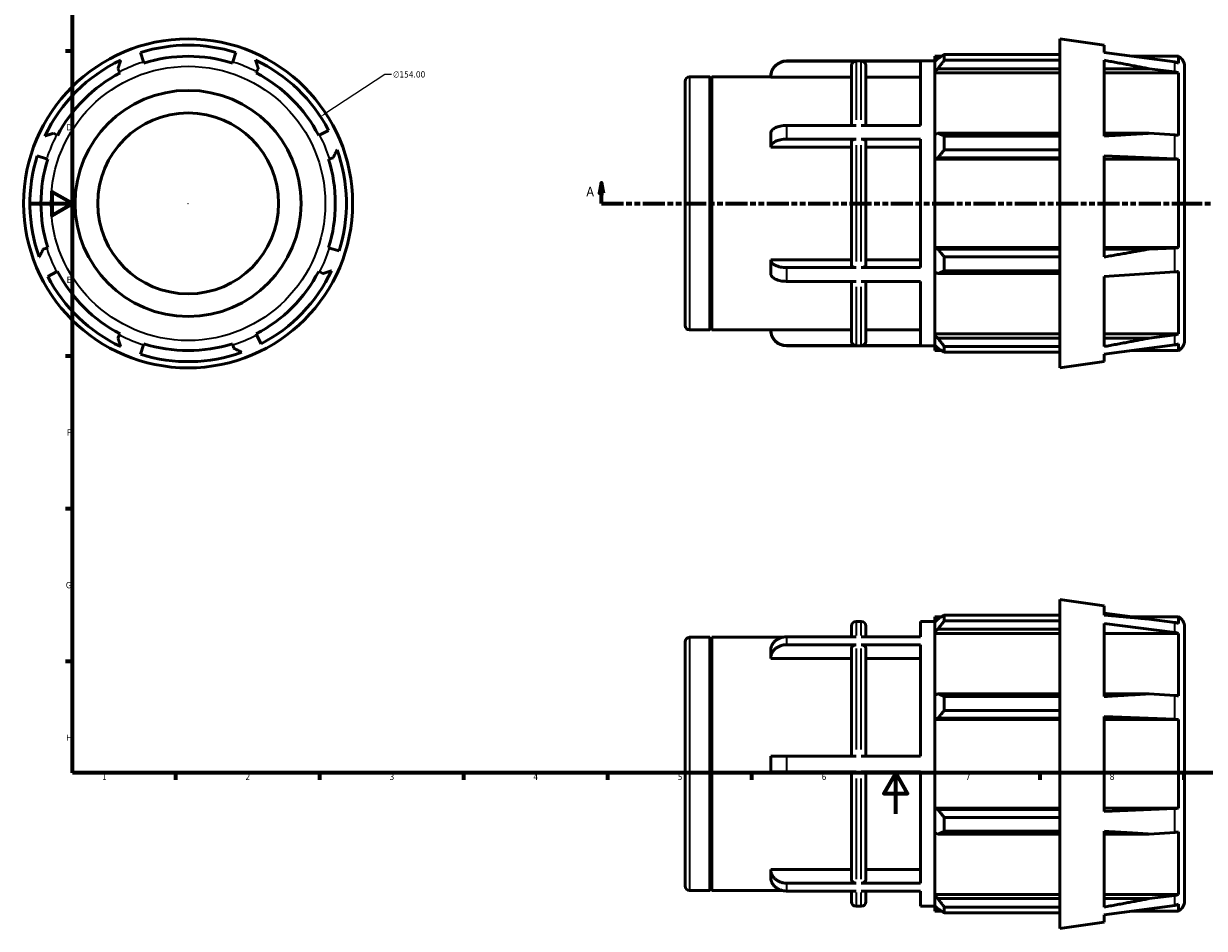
# Model space of a CAD drawing. Header units: millimetres. Extents: x -42 to 924, y -56 to 747.
# Tile 1 of 3: x -4 to 571, y -56 to 385. Entities that reach past the tile are written whole.
import ezdxf

# ---------------------------------------------------------------- set-up
doc = ezdxf.new("R2010")
doc.units = ezdxf.units.MM
doc.linetypes.add('DOUBLE_DASH_CHAIN', pattern=[1.2403, 0.6614, -0.0827, 0.1654, -0.0827, 0.1654, -0.0827])
for name, color, linetype, lineweight in [('Border (ANSI)', 7, 'Continuous', 70), ('Dimension (ANSI)', 7, 'Continuous', 25), ('Section Line (ANSI)', 7, 'DOUBLE_DASH_CHAIN', 70), ('Visible (ANSI)', 7, 'Continuous', 50), ('Visible Narrow (ANSI)', 7, 'Continuous', 35)]:
    doc.layers.add(name, color=color, linetype=linetype, lineweight=lineweight)
doc.styles.add('Label Text (ANSI)', font='tahoma.ttf')
doc.styles.add('Note Text (ANSI)', font='tahoma.ttf')
doc.dimstyles.new('Default - mm (ANSI)', dxfattribs={"dimtxt": 3.048, "dimasz": 2.5, "dimexe": 3.175, "dimexo": 1.6002, "dimgap": 0.8, "dimtad": 0, "dimtoh": 1, "dimrnd": 1e-08, "dimzin": 4, "dimdsep": 46, "dimtxsty": 'Note Text (ANSI)', "dimcen": 0.09, "dimdle": 10, "dimclrd": 256, "dimclre": 256, "dimclrt": 256, "dimadec": 1, "dimazin": 1, "dimtfac": 1, "dimtofl": 0, "dimtmove": 0, "dimatfit": 3, "dimfxl": 1, "dimtolj": 1, "dimtzin": 4, "dimlwd": -1, "dimlwe": -1, "dimarcsym": 0})

# ---------------------------------------------------------------- blocks, each defined once
blk = doc.blocks.new('Borders Default Border')
at = {"layer": 'Border (ANSI)'}
for p, q in [((20, 371.25), (16.55, 371.25)), ((20, 222.75), (16.55, 222.75)), ((20, 148.5), (16.55, 148.5)), ((20, 74.25), (16.55, 74.25)), ((70.08, 20), (70.08, 16.55)), ((140.17, 20), (140.17, 16.55)), ((210.25, 20), (210.25, 16.55)), ((280.33, 20), (280.33, 16.55)), ((350.42, 20), (350.42, 16.55)), ((490.58, 20), (490.58, 16.55)), ((560.67, 20), (560.67, 16.55))]:
    blk.add_line(p, q, dxfattribs=at)
at = {"layer": 'Border (ANSI)', "flags": 128}
for points in [[(20, 20), (20, 574), (821, 574), (821, 20), (20, 20)], [(0, 297), (20, 297), (10, 302.77), (10, 291.23), (20, 297)], [(420.5, 0), (420.5, 20), (414.73, 10), (426.27, 10), (420.5, 20)]]:
    blk.add_lwpolyline(points, dxfattribs=at)
at = {"layer": 'Border (ANSI)', "char_height": 3.05, "attachment_point": 7, "style": 'Note Text (ANSI)'}
for s, insert in [('D', (16.96, 332.6)), ('E', (17.21, 258.35)), ('F', (17.29, 184.1)), ('G', (16.81, 109.79)), ('H', (16.97, 35.6)), ('1', (34.35, 16.55)), ('2', (104.2, 16.55)), ('3', (174.26, 16.49)), ('4', (244.23, 16.55)), ('5', (314.48, 16.49)), ('6', (384.49, 16.49)), ('7', (454.6, 16.55)), ('8', (524.63, 16.48))]:
    blk.add_mtext(s, dxfattribs=dict(at, insert=insert))
blk = doc.blocks.new('2dTransSection0')
at = {"layer": 'Section Line (ANSI)', "linetype": 'Continuous'}
for p, q in [((277.38, 307.11), (276.38, 302.11)), ((277.38, 302.11), (277.38, 307.11)), ((278.38, 302.11), (277.38, 307.11)), ((629.68, 307.11), (628.68, 302.11)), ((629.68, 302.11), (629.68, 307.11)), ((630.68, 302.11), (629.68, 307.11)), ((276.38, 302.11), (278.38, 302.11)), ((277.38, 297.11), (277.38, 302.11)), ((628.68, 302.11), (630.68, 302.11)), ((629.68, 297.11), (629.68, 302.11)), ((277.38, 297.11), (287.89, 297.11)), ((619.18, 297.11), (629.68, 297.11))]:
    blk.add_line(p, q, dxfattribs=at)
at = {"layer": 'Section Line (ANSI)', "linetype": 'DOUBLE_DASH_CHAIN', "ltscale": 16.210289}
blk.add_line((277.38, 297.11), (629.68, 297.11), dxfattribs=at)
at = {"layer": 'Section Line (ANSI)', "linetype": 'Continuous', "flags": 128}
for points in [[(278.38, 302.11), (277.38, 307.11), (276.38, 302.11), (278.38, 302.11)], [(630.68, 302.11), (629.68, 307.11), (628.68, 302.11), (630.68, 302.11)]]:
    blk.add_lwpolyline(points, dxfattribs=at)
at = {"layer": 'Section Line (ANSI)'}
for points in [[(278.38, 302.11), (277.38, 307.11), (276.38, 302.11), (278.38, 302.11)], [(630.68, 302.11), (629.68, 307.11), (628.68, 302.11), (630.68, 302.11)]]:
    blk.add_solid(points, dxfattribs=at)
at = {"layer": 'Section Line (ANSI)', "char_height": 4.57, "attachment_point": 7, "style": 'Label Text (ANSI)'}
for insert in [(270.02, 300.61), (633.15, 300.61)]:
    blk.add_mtext('A', dxfattribs=dict(at, insert=insert))
blk = doc.blocks.new('*D11')
at = {"layer": 'Defpoints', "color": 0, "transparency": 16777216}
for p in [(140.68, 339.31), (11.88, 254.9)]:
    blk.add_point(p, dxfattribs=at)
at = {"layer": 'Dimension (ANSI)', "transparency": 16777216}
for p, q in [((171.92, 359.78), (142.78, 340.68)), ((175.14, 359.78), (171.92, 359.78)), ((76.19, 297.11), (76.37, 297.11)), ((76.28, 297.02), (76.28, 297.2))]:
    blk.add_line(p, q, dxfattribs=at)
blk.add_solid([(142.55, 341.03), (143, 340.33), (140.68, 339.31)], dxfattribs=at)
at = {"layer": 'Dimension (ANSI)', "transparency": 16777216, "insert": (175.94, 361.42), "char_height": 3.048, "attachment_point": 1, "style": 'Note Text (ANSI)'}
blk.add_mtext('\\A1;∅154.00', dxfattribs=at)

msp = doc.modelspace()

# ---------------------------------------------------------------- linework, layer by layer
at = {"layer": 'Visible (ANSI)'}
for p, q in [((500.281, 217.07), (500.281, 377.146)), ((521.897, 374.108), (500.281, 377.146)), ((521.897, 374.108), (521.897, 370.544)), ((54.58, 365.934), (53.126, 370.544)), ((99.435, 370.544), (97.981, 365.934)), ((439.531, 368.718), (439.531, 366.138)), ((439.531, 368.718), (442.809, 368.718)), ((444.151, 369.56), (444.151, 366.775)), ((444.151, 369.56), (500.281, 369.56)), ((556.297, 365.934), (521.897, 370.544)), ((535.521, 368.718), (558.047, 368.718)), ((558.047, 365.404), (558.047, 368.718)), ((42.148, 362.676), (42.958, 361.12)), ((54.58, 365.934), (54.747, 365.404)), ((97.814, 365.404), (97.981, 365.934)), ((109.603, 361.12), (110.413, 362.676)), ((367.388, 366.408), (439.531, 366.408)), ((401.231, 366.301), (367.388, 366.301)), ((399.031, 335.039), (399.031, 364.098)), ((432.588, 366.301), (403.774, 366.301)), ((405.974, 364.098), (405.974, 335.039)), ((432.588, 335.039), (432.588, 366.301)), ((441.071, 367.607), (439.531, 366.138)), ((439.531, 361.31), (439.531, 366.138)), ((439.531, 361.31), (441.071, 362.676)), ((441.071, 362.676), (500.281, 362.676)), ((500.281, 366.775), (444.151, 366.775)), ((521.897, 329.903), (521.897, 366.775)), ((521.897, 362.676), (543.812, 362.676)), ((543.812, 362.676), (556.297, 361.12)), ((561.031, 363.827), (561.031, 230.389)), ((43.215, 360.627), (42.958, 361.12)), ((109.603, 361.12), (109.347, 360.627)), ((318.031, 237.708), (318.031, 356.508)), ((320.231, 358.708), (330.131, 358.708)), ((330.131, 235.508), (330.131, 358.708)), ((330.631, 358.208), (330.131, 358.708)), ((330.631, 358.208), (331.131, 358.708)), ((330.631, 236.008), (330.631, 358.208)), ((331.131, 235.508), (331.131, 358.708)), ((331.131, 358.708), (359.688, 358.708)), ((359.688, 358.708), (359.688, 358.588)), ((399.031, 358.588), (359.688, 358.588)), ((432.588, 358.588), (405.974, 358.588)), ((439.531, 360.627), (439.531, 361.31)), ((439.531, 360.627), (439.531, 330.53)), ((439.531, 360.627), (500.281, 360.627)), ((521.897, 360.627), (558.047, 360.627)), ((558.047, 330.174), (558.047, 360.627)), ((401.231, 335.039), (367.388, 335.039)), ((432.588, 335.039), (403.774, 335.039)), ((12.269, 330.43), (10.713, 331.241)), ((12.269, 330.43), (12.762, 330.174)), ((139.8, 330.174), (140.292, 330.43)), ((144.581, 332.663), (140.292, 330.43)), ((359.688, 331.182), (359.688, 324.514)), ((401.231, 328.37), (367.388, 328.37)), ((432.588, 328.37), (403.774, 328.37)), ((432.588, 265.846), (432.588, 328.37)), ((441.071, 331.241), (439.531, 330.53)), ((439.531, 318.873), (439.531, 330.53)), ((500.281, 331.241), (441.071, 331.241)), ((444.151, 329.903), (444.151, 323.181)), ((444.151, 329.903), (500.281, 329.903)), ((543.812, 331.241), (521.897, 331.241)), ((556.297, 330.43), (543.812, 331.241)), ((399.031, 324.514), (359.688, 324.514)), ((399.031, 266.948), (399.031, 327.269)), ((405.974, 327.269), (405.974, 266.948)), ((432.588, 324.514), (405.974, 324.514)), ((500.281, 323.181), (444.151, 323.181)), ((2.845, 320.262), (7.455, 318.809)), ((7.985, 318.642), (7.455, 318.809)), ((145.106, 318.809), (144.576, 318.642)), ((145.106, 318.809), (146.779, 319.336)), ((439.531, 318.873), (441.071, 319.336)), ((439.531, 318.642), (439.531, 318.873)), ((439.531, 318.642), (439.531, 275.575)), ((439.531, 318.642), (500.281, 318.642)), ((441.071, 319.336), (500.281, 319.336)), ((521.897, 271.035), (521.897, 320.262)), ((521.897, 320.262), (556.297, 318.809)), ((521.897, 318.642), (558.047, 318.642)), ((558.047, 275.575), (558.047, 318.642)), ((7.455, 275.408), (5.782, 274.88)), ((7.455, 275.408), (7.985, 275.575)), ((144.576, 275.575), (145.106, 275.408)), ((149.717, 273.954), (145.106, 275.408)), ((439.531, 275.343), (439.531, 275.575)), ((439.531, 275.575), (500.281, 275.575)), ((441.071, 274.88), (439.531, 275.343)), ((439.531, 263.687), (439.531, 275.343)), ((500.281, 274.88), (441.071, 274.88)), ((444.151, 271.035), (444.151, 264.313)), ((444.151, 271.035), (500.281, 271.035)), ((521.897, 275.575), (558.047, 275.575)), ((543.812, 274.88), (521.897, 274.88)), ((556.297, 275.408), (543.812, 274.88)), ((359.688, 269.703), (359.688, 263.034)), ((359.688, 269.703), (399.031, 269.703)), ((401.231, 265.846), (367.388, 265.846)), ((432.588, 265.846), (403.774, 265.846)), ((405.974, 269.703), (432.588, 269.703)), ((500.281, 264.313), (444.151, 264.313)), ((7.981, 261.553), (12.269, 263.786)), ((12.762, 264.042), (12.269, 263.786)), ((140.292, 263.786), (139.8, 264.042)), ((140.292, 263.786), (141.849, 262.976)), ((401.231, 259.177), (367.388, 259.177)), ((399.031, 230.119), (399.031, 259.177)), ((432.588, 259.177), (403.774, 259.177)), ((405.974, 259.177), (405.974, 230.119)), ((432.588, 227.915), (432.588, 259.177)), ((439.531, 263.687), (441.071, 262.976)), ((439.531, 263.687), (439.531, 233.589)), ((441.071, 262.976), (500.281, 262.976)), ((521.897, 261.553), (556.297, 263.786)), ((521.897, 227.441), (521.897, 261.553)), ((558.047, 233.589), (558.047, 264.042)), ((330.631, 236.008), (330.131, 235.508)), ((330.631, 236.008), (331.131, 235.508)), ((359.688, 235.629), (359.688, 235.508)), ((359.688, 235.629), (399.031, 235.629)), ((405.974, 235.629), (432.588, 235.629)), ((42.958, 233.097), (42.148, 231.54)), ((42.958, 233.097), (43.215, 233.589)), ((109.347, 233.589), (109.603, 233.097)), ((111.835, 228.808), (109.603, 233.097)), ((320.231, 235.508), (330.131, 235.508)), ((331.131, 235.508), (359.688, 235.508)), ((439.531, 232.906), (439.531, 233.589)), ((439.531, 233.589), (500.281, 233.589)), ((441.071, 231.54), (439.531, 232.906)), ((439.531, 228.078), (439.531, 232.906)), ((500.281, 231.54), (441.071, 231.54)), ((521.897, 233.589), (558.047, 233.589)), ((543.812, 231.54), (521.897, 231.54)), ((556.297, 233.097), (543.812, 231.54)), ((53.126, 223.672), (54.58, 228.283)), ((54.747, 228.812), (54.58, 228.283)), ((97.981, 228.283), (97.814, 228.812)), ((97.981, 228.283), (98.509, 226.609)), ((401.231, 227.915), (367.388, 227.915)), ((367.388, 227.808), (439.531, 227.808)), ((432.588, 227.915), (403.774, 227.915)), ((439.531, 228.078), (441.071, 226.609)), ((439.531, 228.078), (439.531, 225.498)), ((439.531, 225.498), (442.809, 225.498)), ((444.151, 227.441), (444.151, 224.657)), ((444.151, 227.441), (500.281, 227.441)), ((500.281, 224.657), (444.151, 224.657)), ((521.897, 223.672), (556.297, 228.283)), ((535.521, 225.498), (558.047, 225.498)), ((558.047, 225.498), (558.047, 228.812)), ((521.897, 220.108), (500.281, 217.07)), ((521.897, 220.108), (521.897, 223.672)), ((500.281, -55.69), (500.281, 104.386)), ((521.897, 101.348), (500.281, 104.386)), ((521.897, 96.799), (521.897, 101.348)), ((521.897, 97.784), (535.521, 95.958)), ((401.231, 93.648), (403.774, 93.648)), ((432.588, 86.196), (432.588, 93.648)), ((432.588, 93.648), (439.531, 93.648)), ((439.531, 95.958), (439.531, 93.378)), ((439.531, 95.958), (442.809, 95.958)), ((441.071, 94.847), (439.531, 93.378)), ((439.531, 88.55), (439.531, 93.378)), ((444.151, 96.799), (444.151, 94.015)), ((444.151, 96.799), (500.281, 96.799)), ((500.281, 94.015), (444.151, 94.015)), ((521.897, 57.143), (521.897, 92.648)), ((521.897, 92.648), (556.297, 88.36)), ((531.446, 95.958), (558.047, 95.958)), ((556.297, 93.173), (543.812, 94.847)), ((558.047, 92.644), (558.047, 95.958)), ((401.231, 86.196), (367.388, 86.196)), ((399.031, 86.196), (399.031, 91.448)), ((432.588, 86.196), (403.774, 86.196)), ((405.974, 91.448), (405.974, 86.196)), ((439.531, 88.55), (441.071, 89.916)), ((439.531, 87.867), (439.531, 88.55)), ((439.531, 87.867), (439.531, 57.769)), ((439.531, 87.867), (500.281, 87.867)), ((441.071, 89.916), (500.281, 89.916)), ((521.897, 87.867), (558.047, 87.867)), ((558.047, 57.414), (558.047, 87.867)), ((561.031, 91.067), (561.031, -42.371)), ((318.031, -35.052), (318.031, 83.748)), ((320.231, 85.948), (330.131, 85.948)), ((330.131, -37.252), (330.131, 85.948)), ((330.631, 85.448), (330.131, 85.948)), ((330.631, 85.448), (331.131, 85.948)), ((330.631, -36.752), (330.631, 85.448)), ((331.131, -37.252), (331.131, 85.948)), ((331.131, 85.948), (365.31, 85.948)), ((401.231, 82.346), (367.388, 82.346)), ((399.031, 28.198), (399.031, 80.438)), ((432.588, 82.346), (403.774, 82.346)), ((405.974, 80.438), (405.974, 28.198)), ((432.588, 28.198), (432.588, 82.346)), ((359.688, 79.516), (359.688, 75.666)), ((399.031, 75.666), (359.688, 75.666)), ((432.588, 75.666), (405.974, 75.666)), ((441.071, 58.48), (439.531, 57.769)), ((439.531, 46.113), (439.531, 57.769)), ((500.281, 58.48), (441.071, 58.48)), ((543.812, 58.48), (521.897, 58.48)), ((556.297, 57.67), (543.812, 58.48)), ((444.151, 57.143), (444.151, 50.421)), ((444.151, 57.143), (500.281, 57.143)), ((439.531, 46.113), (441.071, 46.576)), ((439.531, 45.882), (439.531, 46.113)), ((441.071, 46.576), (500.281, 46.576)), ((500.281, 50.421), (444.151, 50.421)), ((521.897, 47.502), (556.297, 46.049)), ((521.897, 47.502), (521.897, 1.194)), ((439.531, 45.882), (500.281, 45.882)), ((439.531, 45.882), (439.531, 2.814)), ((521.897, 45.882), (558.047, 45.882)), ((558.047, 2.814), (558.047, 45.882)), ((359.688, 28.198), (359.688, 20.498)), ((401.231, 28.198), (367.388, 28.198)), ((403.774, 28.198), (432.588, 28.198)), ((401.231, 20.498), (367.388, 20.498)), ((399.031, -31.742), (399.031, 20.498)), ((432.588, 20.498), (403.774, 20.498)), ((405.974, 20.498), (405.974, -31.742)), ((432.588, -33.65), (432.588, 20.498)), ((439.531, 2.583), (439.531, 2.814)), ((439.531, 2.814), (500.281, 2.814)), ((439.531, -9.073), (439.531, 2.583)), ((441.071, 2.12), (439.531, 2.583)), ((500.281, 2.12), (441.071, 2.12)), ((521.897, 2.814), (558.047, 2.814)), ((556.297, 2.647), (521.897, 1.194)), ((444.151, -1.725), (444.151, -8.447)), ((444.151, -1.725), (500.281, -1.725)), ((439.531, -9.073), (441.071, -9.784)), ((439.531, -9.073), (439.531, -39.171)), ((441.071, -9.784), (500.281, -9.784)), ((500.281, -8.447), (444.151, -8.447)), ((521.897, -45.319), (521.897, -8.447)), ((521.897, -9.784), (543.812, -9.784)), ((543.812, -9.784), (556.297, -8.974)), ((558.047, -39.171), (558.047, -8.718)), ((359.688, -26.97), (359.688, -30.82)), ((359.688, -26.97), (399.031, -26.97)), ((405.974, -26.97), (432.588, -26.97)), ((401.231, -33.65), (367.388, -33.65)), ((432.588, -33.65), (403.774, -33.65)), ((320.231, -37.252), (330.131, -37.252)), ((330.631, -36.752), (330.131, -37.252)), ((330.631, -36.752), (331.131, -37.252)), ((331.131, -37.252), (365.31, -37.252)), ((401.231, -37.5), (367.388, -37.5)), ((399.031, -42.752), (399.031, -37.5)), ((432.588, -37.5), (403.774, -37.5)), ((405.974, -37.5), (405.974, -42.752)), ((432.588, -44.952), (432.588, -37.5)), ((439.531, -39.854), (439.531, -39.171)), ((439.531, -39.171), (500.281, -39.171)), ((439.531, -44.682), (439.531, -39.854)), ((441.071, -41.22), (439.531, -39.854)), ((521.897, -39.171), (558.047, -39.171)), ((556.297, -39.663), (543.812, -41.22)), ((401.231, -44.952), (403.774, -44.952)), ((432.588, -44.952), (439.531, -44.952)), ((439.531, -44.682), (441.071, -46.151)), ((439.531, -44.682), (439.531, -47.262)), ((500.281, -41.22), (441.071, -41.22)), ((444.151, -45.319), (444.151, -48.103)), ((444.151, -45.319), (500.281, -45.319)), ((543.812, -41.22), (521.897, -41.22)), ((521.897, -49.088), (556.297, -44.477)), ((558.047, -47.262), (558.047, -43.948)), ((439.531, -47.262), (442.809, -47.262)), ((500.281, -48.103), (444.151, -48.103)), ((521.897, -52.652), (521.897, -49.088)), ((535.521, -47.262), (558.047, -47.262)), ((521.897, -52.652), (500.281, -55.69))]:
    msp.add_line(p, q, dxfattribs=at)
for radius in [80.038, 55, 44]:
    msp.add_circle((76.281, 297.108), radius, dxfattribs=at)
for centre, radius, start, end in [((76.281, 297.108), 77, 72.5, 107.5), ((76.281, 297.108), 71.61, 72.5, 107.5), ((555.531, 363.827), 5.5, 0, 62.783755), ((76.281, 297.108), 77, 115.208016, 154.791984), ((76.281, 297.108), 77, 27.5, 64.791984), ((367.388, 358.708), 7.7, 90, 180), ((76.281, 297.108), 71.61, 117.5, 152.5), ((76.281, 297.108), 71.61, 27.5, 62.5), ((320.231, 356.508), 2.2, 90, 180), ((76.281, 297.108), 77, 342.5, 19.791984), ((76.281, 297.108), 77, 162.5, 199.791984), ((76.281, 297.108), 71.61, 162.5, 197.5), ((76.281, 297.108), 71.61, 342.5, 17.5), ((76.281, 297.108), 77, 297.5, 334.791984), ((76.281, 297.108), 77, 207.5, 244.791984), ((76.281, 297.108), 71.61, 207.5, 242.5), ((76.281, 297.108), 71.61, 297.5, 332.5), ((320.231, 237.708), 2.2, 180, 270), ((367.388, 235.508), 7.7, 180, 270), ((555.531, 230.389), 5.5, 297.216245, 0), ((76.281, 297.108), 77, 252.5, 289.791984), ((76.281, 297.108), 71.61, 252.5, 287.5), ((401.231, 91.448), 2.2, 90, 180), ((403.774, 91.448), 2.2, 0, 90), ((555.531, 91.067), 5.5, 0, 62.783755), ((320.231, 83.748), 2.2, 90, 180), ((320.231, -35.052), 2.2, 180, 270), ((401.231, -42.752), 2.2, 180, 270), ((403.774, -42.752), 2.2, 270, 0), ((555.531, -42.371), 5.5, 297.216245, 0)]:
    msp.add_arc(centre, radius, start, end, dxfattribs=at)
for centre, major_axis, ratio, start_param, end_param in [((555.531, 360.739), (-5.5, 0), 0.953717, 4.2373759, 4.5727626), ((555.531, 356.289), (5.5, 0), 0.8870108, 1.0957832, 1.43117), ((555.531, 327.916), (-5.5, 0), 0.4617486, 4.2373759, 4.5727626), ((555.531, 317.171), (5.5, 0), 0.3007058, 1.0957832, 1.43117), ((555.531, 277.045), (-5.5, 0), 0.3007058, 1.7104227, 2.0458094), ((555.531, 266.301), (5.5, 0), 0.4617486, 4.8520153, 5.1874021), ((555.531, 237.928), (-5.5, 0), 0.8870108, 1.7104227, 2.0458094), ((555.531, 233.477), (5.5, 0), 0.953717, 4.8520153, 5.1874021), ((555.531, 87.979), (-5.5, 0), 0.953717, 4.2373759, 4.5727626), ((555.531, 83.528), (5.5, 0), 0.8870108, 1.0957832, 1.43117), ((555.531, 55.155), (-5.5, 0), 0.4617486, 4.2373759, 4.5727626), ((555.531, 44.411), (5.5, 0), 0.3007058, 1.0957832, 1.43117), ((555.531, 4.285), (-5.5, 0), 0.3007058, 1.7104227, 2.0458094), ((555.531, -6.459), (5.5, 0), 0.4617486, 4.8520153, 5.1874021), ((555.531, -34.832), (-5.5, 0), 0.8870108, 1.7104227, 2.0458094), ((555.531, -39.283), (5.5, 0), 0.953717, 4.8520153, 5.1874021)]:
    msp.add_ellipse(centre, major_axis=major_axis, ratio=ratio, start_param=start_param, end_param=end_param, dxfattribs=at)
for points, weights in [([(444.151, 369.56), (442.55, 368.563), (441.071, 367.607)], [1.0146773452, 1.0104898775, 1.00549820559]), ([(42.148, 362.676), (42.803, 364.684), (43.486, 366.775)], [1.00177102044, 1.00246881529, 1.0023481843]), ([(109.075, 366.775), (109.758, 364.684), (110.413, 362.676)], [1.0023481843, 1.00246881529, 1.00177102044]), ([(441.071, 362.676), (442.55, 364.684), (444.151, 366.775)], [1.00755436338, 1.01451886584, 1.02069760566]), ([(543.812, 362.676), (533.293, 364.684), (521.897, 366.775)], [1.00177102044, 1.00246881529, 1.0023481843]), ([(6.614, 329.903), (8.705, 330.585), (10.713, 331.241)], [1.0023481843, 1.00246881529, 1.00177102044]), ([(444.151, 329.903), (442.55, 330.585), (441.071, 331.241)], [1.02069760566, 1.01451886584, 1.00755436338]), ([(521.897, 329.903), (533.293, 330.585), (543.812, 331.241)], [1.0023481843, 1.00246881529, 1.00177102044]), ([(148.732, 323.181), (147.736, 321.219), (146.779, 319.336)], [1.0023481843, 1.00246881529, 1.00177102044]), ([(441.071, 319.336), (442.55, 321.219), (444.151, 323.181)], [1.00549820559, 1.0104898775, 1.0146773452]), ([(3.829, 271.035), (4.826, 272.997), (5.782, 274.88)], [1.0023481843, 1.00246881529, 1.00177102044]), ([(444.151, 271.035), (442.55, 272.997), (441.071, 274.88)], [1.02069760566, 1.01451886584, 1.00755436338]), ([(521.897, 271.035), (533.293, 272.997), (543.812, 274.88)], [1.0023481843, 1.00246881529, 1.00177102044]), ([(145.948, 264.313), (143.856, 263.631), (141.849, 262.976)], [1.0023481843, 1.00246881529, 1.00177102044]), ([(441.071, 262.976), (442.55, 263.631), (444.151, 264.313)], [1.00549820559, 1.0104898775, 1.0146773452]), ([(43.486, 227.441), (42.803, 229.533), (42.148, 231.54)], [1.0023481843, 1.00246881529, 1.00177102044]), ([(444.151, 227.441), (442.55, 229.533), (441.071, 231.54)], [1.02069760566, 1.01451886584, 1.00755436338]), ([(521.897, 227.441), (533.293, 229.533), (543.812, 231.54)], [1.0023481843, 1.00246881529, 1.00177102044]), ([(102.353, 224.657), (100.392, 225.653), (98.509, 226.609)], [1.0023481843, 1.00246881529, 1.00177102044]), ([(441.071, 226.609), (442.55, 225.653), (444.151, 224.657)], [1.00549820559, 1.0104898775, 1.0146773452]), ([(444.151, 96.799), (442.55, 95.803), (441.071, 94.847)], [1.02069760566, 1.01451886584, 1.00755436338]), ([(441.071, 89.916), (442.55, 91.924), (444.151, 94.015)], [1.00549820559, 1.0104898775, 1.0146773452]), ([(521.897, 96.799), (533.293, 95.803), (543.812, 94.847)], [1.0023481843, 1.00246881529, 1.00177102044]), ([(444.151, 57.143), (442.55, 57.825), (441.071, 58.48)], [1.02069760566, 1.01451886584, 1.00755436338]), ([(521.897, 57.143), (533.293, 57.825), (543.812, 58.48)], [1.0023481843, 1.00246881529, 1.00177102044]), ([(441.071, 46.576), (442.55, 48.459), (444.151, 50.421)], [1.00549820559, 1.0104898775, 1.0146773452]), ([(444.151, -1.725), (442.55, 0.237), (441.071, 2.12)], [1.0146773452, 1.0104898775, 1.00549820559]), ([(441.071, -9.784), (442.55, -9.129), (444.151, -8.447)], [1.00755436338, 1.01451886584, 1.02069760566]), ([(543.812, -9.784), (533.293, -9.129), (521.897, -8.447)], [1.00177102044, 1.00246881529, 1.0023481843]), ([(444.151, -45.319), (442.55, -43.228), (441.071, -41.22)], [1.02069760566, 1.01451886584, 1.00755436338]), ([(521.897, -45.319), (533.293, -43.228), (543.812, -41.22)], [1.0023481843, 1.00246881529, 1.00177102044]), ([(441.071, -46.151), (442.55, -47.107), (444.151, -48.103)], [1.00549820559, 1.0104898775, 1.0146773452])]:
    msp.add_rational_spline(points, weights, degree=2, dxfattribs=at)
for points, knots in [([(359.688, 358.588), (359.688, 359.064), (359.735, 359.584), (359.938, 360.603), (360.093, 361.102), (360.457, 361.981), (360.699, 362.444), (361.275, 363.307), (361.609, 363.708), (362.281, 364.38), (362.681, 364.714), (363.543, 365.291), (364.004, 365.533), (364.882, 365.897), (365.379, 366.052), (366.395, 366.254), (366.913, 366.301), (367.388, 366.301)], [-1.1413512, -1.1413512, -1.1413512, -1.1413512, -0.9984562, -0.9984562, -0.8555612, -0.8555612, -0.7128272, -0.7128272, -0.5700931, -0.5700931, -0.4275134, -0.4275134, -0.2849337, -0.2849337, -0.1424669, -0.1424669, 0, 0, 0, 0]), ([(399.031, 364.098), (399.031, 364.37), (399.095, 364.69), (399.303, 365.193), (399.484, 365.464), (399.868, 365.848), (400.139, 366.03), (400.64, 366.238), (400.96, 366.301), (401.231, 366.301)], [0.97825009, 0.97825009, 0.97825009, 0.97825009, 1.05987832, 1.05987832, 1.14143522, 1.14143522, 1.22291151, 1.22291151, 1.30432344, 1.30432344, 1.30432344, 1.30432344]), ([(403.774, 366.301), (404.045, 366.301), (404.365, 366.238), (404.866, 366.03), (405.137, 365.848), (405.521, 365.464), (405.702, 365.193), (405.91, 364.69), (405.974, 364.37), (405.974, 364.098)], [0, 0, 0, 0, 0.08141193, 0.08141193, 0.16288822, 0.16288822, 0.24444512, 0.24444512, 0.32607335, 0.32607335, 0.32607335, 0.32607335]), ([(367.388, 335.039), (366.913, 335.039), (366.395, 335.015), (365.379, 334.914), (364.882, 334.837), (364.004, 334.655), (363.543, 334.534), (362.681, 334.245), (362.281, 334.078), (361.609, 333.742), (361.275, 333.542), (360.699, 333.11), (360.457, 332.879), (360.093, 332.439), (359.938, 332.19), (359.735, 331.68), (359.688, 331.42), (359.688, 331.182)], [0, 0, 0, 0, 0.1424669, 0.1424669, 0.2849337, 0.2849337, 0.4275134, 0.4275134, 0.5700931, 0.5700931, 0.7128272, 0.7128272, 0.8555612, 0.8555612, 0.9984562, 0.9984562, 1.1413512, 1.1413512, 1.1413512, 1.1413512]), ([(359.688, 324.514), (359.688, 324.752), (359.735, 325.012), (359.938, 325.521), (360.093, 325.771), (360.457, 326.211), (360.699, 326.442), (361.275, 326.873), (361.609, 327.074), (362.281, 327.41), (362.681, 327.577), (363.543, 327.865), (364.004, 327.986), (364.882, 328.168), (365.379, 328.246), (366.395, 328.347), (366.913, 328.37), (367.388, 328.37)], [-1.1413512, -1.1413512, -1.1413512, -1.1413512, -0.9984562, -0.9984562, -0.8555612, -0.8555612, -0.7128272, -0.7128272, -0.5700931, -0.5700931, -0.4275134, -0.4275134, -0.2849337, -0.2849337, -0.1424669, -0.1424669, 0, 0, 0, 0]), ([(401.231, 328.37), (400.96, 328.37), (400.64, 328.339), (400.139, 328.235), (399.868, 328.144), (399.484, 327.952), (399.303, 327.816), (399.095, 327.565), (399.031, 327.405), (399.031, 327.269)], [0, 0, 0, 0, 0.08141193, 0.08141193, 0.16288822, 0.16288822, 0.24444512, 0.24444512, 0.32607335, 0.32607335, 0.32607335, 0.32607335]), ([(405.974, 327.269), (405.974, 327.405), (405.91, 327.565), (405.702, 327.816), (405.521, 327.952), (405.137, 328.144), (404.866, 328.235), (404.365, 328.339), (404.045, 328.37), (403.774, 328.37)], [-0.32607335, -0.32607335, -0.32607335, -0.32607335, -0.24444512, -0.24444512, -0.16288822, -0.16288822, -0.08141193, -0.08141193, 0, 0, 0, 0]), ([(367.388, 265.846), (366.913, 265.846), (366.395, 265.869), (365.379, 265.97), (364.882, 266.048), (364.004, 266.23), (363.543, 266.351), (362.681, 266.639), (362.281, 266.806), (361.609, 267.143), (361.275, 267.343), (360.699, 267.775), (360.457, 268.006), (360.093, 268.446), (359.938, 268.695), (359.735, 269.204), (359.688, 269.464), (359.688, 269.703)], [0, 0, 0, 0, 0.1424669, 0.1424669, 0.2849337, 0.2849337, 0.4275134, 0.4275134, 0.5700931, 0.5700931, 0.7128272, 0.7128272, 0.8555612, 0.8555612, 0.9984562, 0.9984562, 1.1413512, 1.1413512, 1.1413512, 1.1413512]), ([(399.031, 266.948), (399.031, 266.812), (399.095, 266.651), (399.303, 266.4), (399.484, 266.264), (399.868, 266.072), (400.139, 265.982), (400.64, 265.878), (400.96, 265.846), (401.231, 265.846)], [-0.32607335, -0.32607335, -0.32607335, -0.32607335, -0.24444512, -0.24444512, -0.16288822, -0.16288822, -0.08141193, -0.08141193, 0, 0, 0, 0]), ([(403.774, 265.846), (404.045, 265.846), (404.365, 265.878), (404.866, 265.982), (405.137, 266.072), (405.521, 266.264), (405.702, 266.4), (405.91, 266.651), (405.974, 266.812), (405.974, 266.948)], [0, 0, 0, 0, 0.08141193, 0.08141193, 0.16288822, 0.16288822, 0.24444512, 0.24444512, 0.32607335, 0.32607335, 0.32607335, 0.32607335]), ([(359.688, 263.034), (359.688, 262.796), (359.735, 262.536), (359.938, 262.026), (360.093, 261.777), (360.457, 261.337), (360.699, 261.106), (361.275, 260.675), (361.609, 260.474), (362.281, 260.138), (362.681, 259.971), (363.543, 259.683), (364.004, 259.562), (364.882, 259.38), (365.379, 259.302), (366.395, 259.201), (366.913, 259.177), (367.388, 259.177)], [-1.1413512, -1.1413512, -1.1413512, -1.1413512, -0.9984562, -0.9984562, -0.8555612, -0.8555612, -0.7128272, -0.7128272, -0.5700931, -0.5700931, -0.4275134, -0.4275134, -0.2849337, -0.2849337, -0.1424669, -0.1424669, 0, 0, 0, 0]), ([(367.388, 227.915), (366.913, 227.915), (366.395, 227.962), (365.379, 228.164), (364.882, 228.32), (364.004, 228.684), (363.543, 228.926), (362.681, 229.502), (362.281, 229.836), (361.609, 230.509), (361.275, 230.91), (360.699, 231.773), (360.457, 232.235), (360.093, 233.115), (359.938, 233.613), (359.735, 234.632), (359.688, 235.152), (359.688, 235.629)], [0, 0, 0, 0, 0.1424669, 0.1424669, 0.2849337, 0.2849337, 0.4275134, 0.4275134, 0.5700931, 0.5700931, 0.7128272, 0.7128272, 0.8555612, 0.8555612, 0.9984562, 0.9984562, 1.1413512, 1.1413512, 1.1413512, 1.1413512]), ([(399.031, 230.119), (399.031, 229.847), (399.095, 229.526), (399.303, 229.024), (399.484, 228.752), (399.868, 228.368), (400.139, 228.187), (400.64, 227.979), (400.96, 227.915), (401.231, 227.915)], [-0.32607335, -0.32607335, -0.32607335, -0.32607335, -0.24444512, -0.24444512, -0.16288822, -0.16288822, -0.08141193, -0.08141193, 0, 0, 0, 0]), ([(403.774, 227.915), (404.045, 227.915), (404.365, 227.979), (404.866, 228.187), (405.137, 228.368), (405.521, 228.752), (405.702, 229.024), (405.91, 229.526), (405.974, 229.847), (405.974, 230.119)], [0, 0, 0, 0, 0.08141193, 0.08141193, 0.16288822, 0.16288822, 0.24444512, 0.24444512, 0.32607335, 0.32607335, 0.32607335, 0.32607335]), ([(367.388, 86.196), (366.913, 86.196), (366.395, 86.155), (365.379, 85.98), (364.882, 85.846), (364.004, 85.53), (363.543, 85.321), (362.681, 84.822), (362.281, 84.532), (361.609, 83.95), (361.275, 83.603), (360.699, 82.855), (360.457, 82.455), (360.093, 81.693), (359.938, 81.261), (359.735, 80.379), (359.688, 79.928), (359.688, 79.516)], [0, 0, 0, 0, 0.1424669, 0.1424669, 0.2849337, 0.2849337, 0.4275134, 0.4275134, 0.5700931, 0.5700931, 0.7128272, 0.7128272, 0.8555612, 0.8555612, 0.9984562, 0.9984562, 1.1413512, 1.1413512, 1.1413512, 1.1413512]), ([(359.688, 75.666), (359.688, 76.078), (359.735, 76.529), (359.938, 77.411), (360.093, 77.843), (360.457, 78.605), (360.699, 79.005), (361.275, 79.753), (361.609, 80.1), (362.281, 80.682), (362.681, 80.972), (363.543, 81.471), (364.004, 81.68), (364.882, 81.996), (365.379, 82.13), (366.395, 82.305), (366.913, 82.346), (367.388, 82.346)], [-1.1413512, -1.1413512, -1.1413512, -1.1413512, -0.9984562, -0.9984562, -0.8555612, -0.8555612, -0.7128272, -0.7128272, -0.5700931, -0.5700931, -0.4275134, -0.4275134, -0.2849337, -0.2849337, -0.1424669, -0.1424669, 0, 0, 0, 0]), ([(401.231, 82.346), (400.96, 82.346), (400.64, 82.291), (400.139, 82.111), (399.868, 81.954), (399.484, 81.621), (399.303, 81.386), (399.095, 80.951), (399.031, 80.673), (399.031, 80.438)], [0, 0, 0, 0, 0.08141193, 0.08141193, 0.16288822, 0.16288822, 0.24444512, 0.24444512, 0.32607335, 0.32607335, 0.32607335, 0.32607335]), ([(405.974, 80.438), (405.974, 80.673), (405.91, 80.951), (405.702, 81.386), (405.521, 81.621), (405.137, 81.954), (404.866, 82.111), (404.365, 82.291), (404.045, 82.346), (403.774, 82.346)], [-0.32607335, -0.32607335, -0.32607335, -0.32607335, -0.24444512, -0.24444512, -0.16288822, -0.16288822, -0.08141193, -0.08141193, 0, 0, 0, 0]), ([(367.388, 28.198), (366.913, 28.198), (366.395, 28.198), (365.379, 28.198), (364.882, 28.198), (364.004, 28.198), (363.543, 28.198), (362.681, 28.198), (362.281, 28.198), (361.609, 28.198), (361.275, 28.198), (360.699, 28.198), (360.457, 28.198), (360.093, 28.198), (359.938, 28.198), (359.735, 28.198), (359.688, 28.198), (359.688, 28.198)], [0, 0, 0, 0, 0.1424669, 0.1424669, 0.2849337, 0.2849337, 0.4275134, 0.4275134, 0.5700931, 0.5700931, 0.7128272, 0.7128272, 0.8555612, 0.8555612, 0.9984562, 0.9984562, 1.1413512, 1.1413512, 1.1413512, 1.1413512]), ([(359.688, 20.498), (359.688, 20.498), (359.735, 20.498), (359.938, 20.498), (360.093, 20.498), (360.457, 20.498), (360.699, 20.498), (361.275, 20.498), (361.609, 20.498), (362.281, 20.498), (362.681, 20.498), (363.543, 20.498), (364.004, 20.498), (364.882, 20.498), (365.379, 20.498), (366.395, 20.498), (366.913, 20.498), (367.388, 20.498)], [-1.1413512, -1.1413512, -1.1413512, -1.1413512, -0.9984562, -0.9984562, -0.8555612, -0.8555612, -0.7128272, -0.7128272, -0.5700931, -0.5700931, -0.4275134, -0.4275134, -0.2849337, -0.2849337, -0.1424669, -0.1424669, 0, 0, 0, 0]), ([(367.388, -33.65), (366.913, -33.65), (366.395, -33.609), (365.379, -33.434), (364.882, -33.3), (364.004, -32.984), (363.543, -32.775), (362.681, -32.276), (362.281, -31.986), (361.609, -31.404), (361.275, -31.057), (360.699, -30.309), (360.457, -29.909), (360.093, -29.147), (359.938, -28.715), (359.735, -27.833), (359.688, -27.382), (359.688, -26.97)], [0, 0, 0, 0, 0.1424669, 0.1424669, 0.2849337, 0.2849337, 0.4275134, 0.4275134, 0.5700931, 0.5700931, 0.7128272, 0.7128272, 0.8555612, 0.8555612, 0.9984562, 0.9984562, 1.1413512, 1.1413512, 1.1413512, 1.1413512]), ([(359.688, -30.82), (359.688, -31.232), (359.735, -31.683), (359.938, -32.565), (360.093, -32.997), (360.457, -33.759), (360.699, -34.159), (361.275, -34.907), (361.609, -35.254), (362.281, -35.836), (362.681, -36.126), (363.543, -36.625), (364.004, -36.834), (364.882, -37.15), (365.379, -37.284), (366.395, -37.459), (366.913, -37.5), (367.388, -37.5)], [-1.1413512, -1.1413512, -1.1413512, -1.1413512, -0.9984562, -0.9984562, -0.8555612, -0.8555612, -0.7128272, -0.7128272, -0.5700931, -0.5700931, -0.4275134, -0.4275134, -0.2849337, -0.2849337, -0.1424669, -0.1424669, 0, 0, 0, 0]), ([(399.031, -31.742), (399.031, -31.977), (399.095, -32.255), (399.303, -32.69), (399.484, -32.925), (399.868, -33.258), (400.139, -33.415), (400.64, -33.595), (400.96, -33.65), (401.231, -33.65)], [-0.32607335, -0.32607335, -0.32607335, -0.32607335, -0.24444512, -0.24444512, -0.16288822, -0.16288822, -0.08141193, -0.08141193, 0, 0, 0, 0]), ([(403.774, -33.65), (404.045, -33.65), (404.365, -33.595), (404.866, -33.415), (405.137, -33.258), (405.521, -32.925), (405.702, -32.69), (405.91, -32.255), (405.974, -31.977), (405.974, -31.742)], [0, 0, 0, 0, 0.08141193, 0.08141193, 0.16288822, 0.16288822, 0.24444512, 0.24444512, 0.32607335, 0.32607335, 0.32607335, 0.32607335])]:
    msp.add_open_spline(points, degree=3, knots=knots, dxfattribs=at)
at = {"layer": 'Visible Narrow (ANSI)'}
for p, q in [((367.388, 366.408), (367.388, 366.312)), ((401.231, 366.045), (401.231, 337.711)), ((403.774, 337.711), (403.774, 366.045)), ((556.297, 361.408), (556.297, 365.742)), ((320.231, 357.95), (320.231, 236.267)), ((367.388, 334.716), (367.388, 328.714)), ((556.297, 319.408), (556.297, 329.871)), ((401.231, 325.443), (401.231, 268.774)), ((403.774, 268.774), (403.774, 325.443)), ((556.297, 264.346), (556.297, 274.808)), ((367.388, 265.503), (367.388, 259.5)), ((401.231, 256.506), (401.231, 228.171)), ((403.774, 228.171), (403.774, 256.506)), ((556.297, 228.475), (556.297, 232.808)), ((367.388, 227.905), (367.388, 227.808)), ((401.231, 93.629), (401.231, 86.91)), ((403.774, 86.91), (403.774, 93.629)), ((556.297, 88.648), (556.297, 92.981)), ((320.231, 85.19), (320.231, -36.494)), ((367.388, 86.021), (367.388, 82.556)), ((401.231, 80.508), (401.231, 31.431)), ((403.774, 31.431), (403.774, 80.508)), ((556.297, 46.648), (556.297, 57.11)), ((367.388, 27.813), (367.388, 20.883)), ((401.231, 17.265), (401.231, -31.812)), ((403.774, -31.812), (403.774, 17.265)), ((556.297, -8.414), (556.297, 2.048)), ((367.388, -33.86), (367.388, -37.325)), ((401.231, -38.214), (401.231, -44.933)), ((403.774, -44.933), (403.774, -38.214)), ((556.297, -44.285), (556.297, -39.952))]:
    msp.add_line(p, q, dxfattribs=at)
msp.add_circle((76.281, 297.108), 66.719, dxfattribs=at)
for start, end in [(108, 117), (63, 72), (153, 162), (18, 27), (198, 207), (333, 342), (243, 252), (288, 297)]:
    msp.add_arc((76.281, 297.108), 72.165, start, end, dxfattribs=at)

# ---------------------------------------------------------------- block references
msp.add_blockref('Borders Default Border', (0, 0))
at = {"layer": 'Section Line (ANSI)'}
msp.add_blockref('2dTransSection0', (0, 0), dxfattribs=at)

# ---------------------------------------------------------------- dimensions: what is measured, and where the dimension line sits
at = {"layer": 'Dimension (ANSI)'}
dim = msp.add_diameter_dim_2p(p1=(11.877, 254.904), p2=(140.684, 339.312), dimstyle='Default - mm (ANSI)', override={"dimtih": 1, "dimdec": 2, "dimlfac": 1, "dimtp": 0, "dimtm": 0, "dimtdec": 2}, dxfattribs=at)
dim.commit()
dim.dimension.update_dxf_attribs({"geometry": '*D11', "text_midpoint": (183.783, 359.783), "dimtype": 163})

doc.saveas('drawing.dxf')
